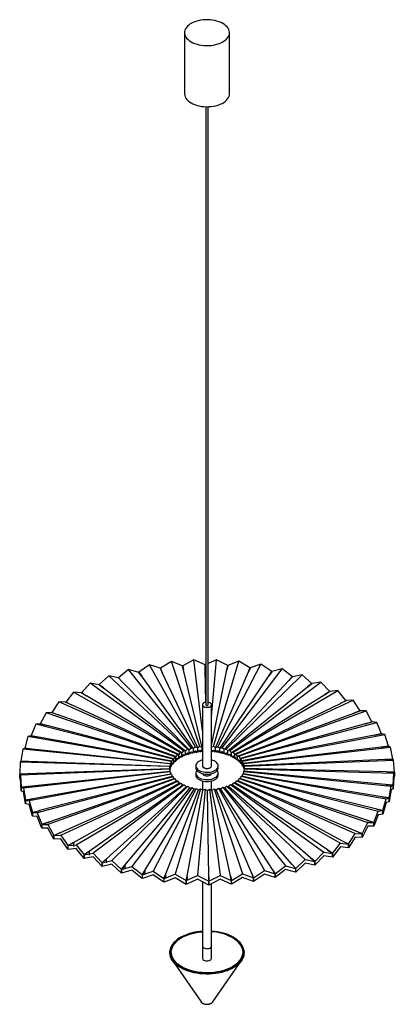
# Paper-space layout '_Isométrica' of a CAD drawing. Header units: millimetres. Extents: x -276 to 225, y -703 to 613.
import ezdxf

# ---------------------------------------------------------------- set-up
doc = ezdxf.new("R2010")
doc.units = ezdxf.units.MM

psp = doc.layouts.new('_Isométrica')

# ---------------------------------------------------------------- linework, layer by layer
at = {"color": 7, "linetype": 'Continuous', "lineweight": 25}
for p, q in [((-55.8, 595.9), (-55.8, 514.2)), ((4.2, 514.2), (4.2, 595.9)), ((-27.3, 497), (-27.3, -302.3)), ((-24.3, -302.3), (-24.3, 497)), ((-102.5, -249), (-116.7, -258.9)), ((-41.1, -358.9), (-102.5, -249)), ((-88.2, -253.6), (-102.5, -249)), ((-73.2, -244.7), (-87.9, -253.6)), ((-35.3, -358), (-73.2, -244.7)), ((-58.5, -250.3), (-73.2, -244.7)), ((-43.3, -242.4), (-58.2, -250.3)), ((-31.8, -337), (-43.3, -242.4)), ((-28.3, -249.1), (-43.3, -242.4)), ((-28.3, -249.1), (-28.3, -249.3)), ((-28.1, -254.6), (-28.3, -249.3)), ((-27.3, -248.7), (-28.1, -249.1)), ((-28.1, -249.3), (-28.1, -249.1)), ((-28.1, -249.3), (-28.1, -254.7)), ((-13.1, -242.2), (-24.3, -247.3)), ((-19.8, -318.1), (-13.1, -242.2)), ((-17.2, -357.9), (16.9, -244.1)), ((1.9, -250), (-13.1, -242.2)), ((-11.4, -358.7), (46.3, -248.2)), ((1.9, -250), (1.9, -250.2)), ((16.9, -244.1), (2.1, -250)), ((2.1, -250.2), (2.1, -250)), ((31.7, -252.9), (16.9, -244.1)), ((46.3, -248.2), (31.9, -253)), ((60.7, -258), (46.3, -248.2)), ((-130.6, -255.3), (-144.2, -266.3)), ((-46.7, -360.1), (-130.6, -255.3)), ((-117, -259), (-130.6, -255.3)), ((-117, -259), (-116.8, -259.2)), ((-113.2, -264.1), (-116.8, -259.2)), ((-116.6, -259.2), (-116.7, -258.9)), ((-116.6, -259.2), (-113.1, -264.2)), ((-88.2, -253.6), (-88, -253.9)), ((-85.6, -258.9), (-88, -253.9)), ((-87.9, -253.9), (-87.9, -253.6)), ((-87.9, -254.3), (-87.9, -253.9)), ((-87.8, -253.8), (-85.5, -259.1)), ((-85.5, -259.1), (-85.6, -258.9)), ((-38.2, -359.8), (-85.5, -259.1)), ((-58.5, -250.3), (-58.4, -250.6)), ((-57.1, -255.7), (-58.4, -250.6)), ((-58.2, -250.6), (-58.2, -250.3)), ((-58.2, -250.5), (-57, -255.9)), ((-58.2, -251.3), (-58.2, -250.6)), ((-57, -255.9), (-57.1, -255.7)), ((-32.3, -359.2), (-57, -255.9)), ((-27.3, -299), (-28.1, -254.7)), ((-19.8, -356.9), (0.9, -255.6)), ((-14.2, -359.7), (29.5, -258.4)), ((-5.7, -359.9), (74.6, -254.2)), ((-0.3, -361.5), (101.5, -262.1)), ((0.9, -255.4), (1.9, -250.2)), ((2.1, -250.2), (0.9, -255.6)), ((1.9, -250.2), (1.9, -251.1)), ((29.5, -258.3), (31.6, -253.2)), ((31.8, -253.2), (29.5, -258.4)), ((31.7, -252.9), (31.6, -253.2)), ((31.6, -253.2), (31.6, -253.6)), ((31.8, -253.2), (31.9, -253)), ((60.7, -258.2), (57.3, -263.3)), ((57.4, -263.1), (60.5, -258.2)), ((60.7, -258), (60.5, -258.2)), ((60.7, -258.2), (60.9, -258)), ((74.6, -254.2), (60.9, -258)), ((88.4, -265), (74.6, -254.2)), ((101.5, -262.1), (88.6, -265)), ((114.4, -273.8), (101.5, -262.1)), ((-181.8, -273.6), (-193.6, -286.3)), ((-57, -363.8), (-181.8, -273.6)), ((-170.1, -275.5), (-181.8, -273.6)), ((-170.1, -275.5), (-169.8, -275.7)), ((-157.2, -263.6), (-169.9, -275.4)), ((-169.7, -275.6), (-169.9, -275.4)), ((-164.3, -279.9), (-169.8, -275.7)), ((-169.7, -275.6), (-164.2, -280)), ((-52, -361.8), (-157.2, -263.6)), ((-144.4, -266.3), (-157.2, -263.6)), ((-144.4, -266.3), (-144.2, -266.5)), ((-144, -266.5), (-144.2, -266.3)), ((-139.6, -271.1), (-144.2, -266.5)), ((-144, -266.5), (-139.5, -271.2)), ((-139.5, -271.2), (-139.6, -271.1)), ((-49.5, -362.4), (-139.5, -271.2)), ((-113.1, -264.2), (-113.2, -264.1)), ((-44, -360.9), (-113.1, -264.2)), ((-8.5, -360.7), (57.3, -263.3)), ((-2.9, -362.1), (83.8, -270)), ((4.7, -363.5), (126.5, -271.9)), ((88.4, -265.2), (83.8, -270)), ((84, -269.8), (88.2, -265.2)), ((88.4, -265), (88.2, -265.2)), ((88.3, -265.2), (88.6, -265)), ((114.3, -274.1), (108.8, -278.5)), ((109, -278.4), (114.2, -274.1)), ((114.4, -273.8), (114.2, -274.1)), ((114.3, -274.1), (114.6, -273.9)), ((126.5, -271.9), (114.6, -273.9)), ((138.4, -284.5), (126.5, -271.9)), ((-204.2, -285.3), (-214.7, -298.8)), ((-61.5, -366.1), (-204.2, -285.3)), ((-193.7, -286.4), (-204.2, -285.3)), ((-193.7, -286.4), (-193.4, -286.6)), ((-193.3, -286.5), (-193.6, -286.3)), ((-187, -290.4), (-193.4, -286.6)), ((-193.3, -286.5), (-186.8, -290.5)), ((-164.2, -280), (-164.3, -279.9)), ((-54.6, -364.2), (-164.2, -280)), ((2.3, -363.9), (108.8, -278.5)), ((7.1, -366), (131.8, -288.7)), ((9.2, -365.7), (149.3, -283.3)), ((138.3, -284.7), (131.8, -288.7)), ((132, -288.6), (138.1, -284.7)), ((138.4, -284.5), (138.1, -284.7)), ((138.3, -284.7), (138.6, -284.6)), ((149.3, -283.3), (138.6, -284.6)), ((160, -296.7), (149.3, -283.3)), ((-224, -298.5), (-233.2, -312.6)), ((-65.4, -368.8), (-224, -298.5)), ((-214.9, -298.9), (-224, -298.5)), ((-214.9, -298.9), (-214.6, -299)), ((-214.4, -299), (-214.7, -298.8)), ((-207.4, -302.3), (-214.6, -299)), ((-214.4, -299), (-207.1, -302.4)), ((-207.1, -302.4), (-207.4, -302.3)), ((-63.6, -368.9), (-207.1, -302.4)), ((-186.8, -290.5), (-187, -290.4)), ((-59.3, -366.4), (-186.8, -290.5)), ((-31.8, -302.3), (-31.8, -383.9)), ((-19.8, -383.9), (-19.8, -302.3)), ((11.4, -368.4), (152.5, -300.4)), ((13.3, -368.3), (169.5, -296.3)), ((159.8, -296.9), (152.5, -300.4)), ((152.7, -300.3), (159.7, -296.9)), ((160, -296.7), (159.7, -296.9)), ((159.8, -296.9), (160.2, -296.8)), ((169.5, -296.3), (160.2, -296.8)), ((178.9, -310.3), (169.5, -296.3)), ((-241, -312.9), (-248.6, -327.6)), ((-233.3, -312.7), (-241, -312.9)), ((-68.8, -371.7), (-241, -312.9)), ((-233.3, -312.7), (-232.9, -312.9)), ((-232.8, -312.8), (-233.2, -312.6)), ((-233.2, -312.6), (-233.2, -312.9)), ((-225, -315.6), (-232.9, -312.9)), ((-232.8, -312.8), (-224.8, -315.7)), ((-224.8, -315.7), (-225, -315.6)), ((-67.3, -371.6), (-224.8, -315.7)), ((15.2, -371.2), (170.6, -313.5)), ((16.8, -371.2), (186.9, -310.5)), ((178.7, -310.6), (170.6, -313.5)), ((170.9, -313.4), (178.5, -310.5)), ((178.9, -310.3), (178.5, -310.5)), ((178.6, -310.6), (179, -310.4)), ((178.9, -310.6), (178.9, -310.3)), ((186.9, -310.5), (179, -310.4)), ((194.8, -325.2), (186.9, -310.5)), ((-254.7, -328.4), (-260.7, -343.6)), ((-248.7, -327.8), (-254.7, -328.4)), ((-71.6, -374.8), (-254.7, -328.4)), ((-248.7, -327.8), (-248.3, -327.9)), ((-248.2, -327.8), (-248.6, -327.6)), ((-248.6, -327.6), (-248.6, -327.8)), ((-239.8, -330.1), (-248.3, -327.9)), ((-248.2, -327.8), (-239.6, -330.1)), ((185.9, -327.8), (18.4, -374.1)), ((19.6, -374.3), (201.2, -325.8)), ((194.5, -325.4), (185.9, -327.8)), ((186.1, -327.7), (194.4, -325.3)), ((194.4, -325.3), (194.8, -325.2)), ((194.5, -325.4), (194.9, -325.3)), ((194.8, -325.3), (194.8, -325.2)), ((201.2, -325.8), (194.9, -325.3)), ((207.5, -341), (201.2, -325.8)), ((-239.6, -330.1), (-239.8, -330.1)), ((-70.3, -374.6), (-239.6, -330.1)), ((21.8, -377.5), (212.2, -342.1)), ((207.2, -341.2), (198, -343)), ((198.3, -342.9), (207.1, -341.1)), ((207.1, -341.1), (207.5, -341)), ((207.2, -341.2), (207.6, -341.1)), ((207.5, -341.2), (207.5, -341)), ((212.2, -342.1), (207.6, -341.1)), ((216.8, -357.6), (212.2, -342.1)), ((-265.2, -344.8), (-269.5, -360.3)), ((-260.8, -343.8), (-265.2, -344.8)), ((-73.6, -378), (-265.2, -344.8)), ((-260.8, -343.8), (-260.4, -343.8)), ((-260.3, -343.7), (-260.7, -343.6)), ((-260.7, -343.6), (-260.7, -343.8)), ((-251.5, -345.4), (-260.4, -343.8)), ((-260.3, -343.7), (-251.2, -345.5)), ((-251.2, -345.5), (-251.5, -345.4)), ((-72.8, -377.8), (-251.2, -345.5)), ((198, -343), (20.9, -377.3)), ((-272.1, -361.7), (-274.7, -377.5)), ((-269.5, -360.5), (-272.1, -361.7)), ((-75, -381.4), (-272.1, -361.7)), ((-269, -360.4), (-269.5, -360.3)), ((-269.5, -360.5), (-269.1, -360.5)), ((-259.9, -361.5), (-269.1, -360.5)), ((-269, -360.4), (-259.6, -361.5)), ((-259.6, -361.5), (-259.9, -361.5)), ((-74.5, -381.2), (-259.6, -361.5)), ((-61.5, -366.1), (-63.6, -368.9)), ((-59.3, -366.4), (-61.5, -366.1)), ((-57, -363.8), (-59.3, -366.4)), ((-59.3, -371.3), (-59.3, -366.4)), ((-54.6, -364.2), (-57, -363.8)), ((-56.3, -370.7), (-52, -366.7)), ((-52, -361.8), (-54.6, -364.2)), ((-54.6, -369.1), (-54.6, -364.2)), ((-53.1, -369.4), (-53.1, -367.4)), ((-51.3, -368.7), (-52.6, -367.3)), ((-49.5, -362.4), (-52, -361.8)), ((-52, -366.7), (-47.8, -367.6)), ((-51.3, -368.7), (-46.7, -365)), ((-51.3, -366.8), (-51.3, -368.7)), ((-46.7, -360.1), (-49.5, -362.4)), ((-49.5, -367.3), (-49.5, -362.4)), ((-47.8, -367.6), (-47.8, -365.7)), ((-45.9, -367.1), (-47.1, -365.3)), ((-44, -360.9), (-46.7, -360.1)), ((-46.7, -365), (-42.2, -366.3)), ((-45.9, -367.1), (-41.1, -363.8)), ((-45.9, -365.2), (-45.9, -367.1)), ((-41.1, -358.9), (-44, -360.9)), ((-44, -365.8), (-44, -360.9)), ((-42.2, -366.3), (-42.2, -364.4)), ((-38.2, -359.8), (-41.1, -358.9)), ((-41.1, -363.8), (-36.3, -365.3)), ((-40.2, -365.9), (-41, -364)), ((-40.2, -365.9), (-35.3, -362.9)), ((-40.2, -364), (-40.2, -365.9)), ((-35.3, -358), (-38.2, -359.8)), ((-38.2, -364.7), (-38.2, -359.8)), ((-36.3, -365.3), (-36.3, -363.4)), ((-32.3, -359.2), (-35.3, -358)), ((-35.3, -362.9), (-31.8, -364.3)), ((-34.3, -365.1), (-34.7, -363.1)), ((-34.3, -363.2), (-34.3, -365.1)), ((-34.3, -365.1), (-31.8, -363.8)), ((-31.8, -358.9), (-32.3, -359.2)), ((-32.3, -364.1), (-32.3, -359.2)), ((-17.2, -357.9), (-19.8, -358.9)), ((-19.8, -363.8), (-17.2, -362.8)), ((-18.2, -365), (-19.8, -364.2)), ((-17.9, -363.1), (-18.2, -365)), ((-18.2, -365), (-18.2, -363.1)), ((-14.2, -359.7), (-17.2, -357.9)), ((-17.2, -362.8), (-12.3, -365.8)), ((-16.1, -363.3), (-16.1, -365.2)), ((-16.1, -365.2), (-11.4, -363.6)), ((-11.4, -358.7), (-14.2, -359.7)), ((-14.2, -364.6), (-14.2, -359.7)), ((-11.5, -363.8), (-12.3, -365.8)), ((-12.3, -365.8), (-12.3, -363.8)), ((-8.5, -360.7), (-11.4, -358.7)), ((-11.4, -363.6), (-6.6, -366.9)), ((-10.3, -364.2), (-10.3, -366.1)), ((-10.3, -366.1), (-5.7, -364.8)), ((-5.7, -359.9), (-8.5, -360.7)), ((-8.5, -365.6), (-8.5, -360.7)), ((-6.6, -366.9), (-6.6, -365)), ((-5.4, -365.1), (-6.6, -366.9)), ((-2.9, -362.1), (-5.7, -359.9)), ((-5.7, -364.8), (-1.1, -368.4)), ((-4.6, -365.5), (-4.6, -367.4)), ((-4.6, -367.4), (-0.3, -366.4)), ((-0.3, -361.5), (-2.9, -362.1)), ((-2.9, -367), (-2.9, -362.1)), ((-1.1, -368.4), (-1.1, -366.5)), ((0.3, -366.9), (-1.1, -368.4)), ((2.3, -363.9), (-0.3, -361.5)), ((-0.3, -366.4), (4, -370.3)), ((0.7, -367.1), (0.7, -369.1)), ((0.7, -369.1), (4.7, -368.4)), ((4.7, -363.5), (2.3, -363.9)), ((2.3, -368.8), (2.3, -363.9)), ((4, -370.3), (4, -368.4)), ((7.1, -366), (4.7, -363.5)), ((4.7, -368.4), (8.7, -372.6)), ((9.2, -365.7), (7.1, -366)), ((7.1, -370.9), (7.1, -366)), ((11.4, -368.4), (9.2, -365.7)), ((13.3, -368.3), (11.4, -368.4)), ((15.2, -371.2), (13.3, -368.3)), ((206.9, -358.9), (22.8, -380.6)), ((23.3, -380.9), (219.7, -359)), ((216.4, -357.8), (206.9, -358.9)), ((207.2, -358.9), (216.4, -357.7)), ((216.4, -357.7), (216.8, -357.6)), ((216.4, -357.8), (216.8, -357.8)), ((219.7, -359), (216.8, -357.8)), ((222.5, -374.8), (219.7, -359)), ((-275.4, -379), (-276.2, -395)), ((-274.7, -377.7), (-275.4, -379)), ((-75.7, -384.9), (-275.4, -379)), ((-274.2, -377.6), (-274.7, -377.5)), ((-274.7, -377.7), (-274.2, -377.7)), ((-274.2, -377.6), (-264.5, -378)), ((-264.8, -378), (-274.2, -377.7)), ((-264.5, -378), (-264.8, -378)), ((-75.5, -384.6), (-264.5, -378)), ((-75, -381.4), (-75.5, -384.6)), ((-74.5, -381.2), (-75, -381.4)), ((-73.6, -378), (-74.5, -381.2)), ((-74.5, -386.1), (-74.5, -381.2)), ((-72.8, -377.8), (-73.6, -378)), ((-73.6, -384.8), (-71.6, -379.7)), ((-71.6, -374.8), (-72.8, -377.8)), ((-72.8, -382.7), (-72.8, -377.8)), ((-71.3, -381.5), (-72.2, -381.3)), ((-72.2, -382.6), (-72.2, -381.3)), ((-70.3, -374.6), (-71.6, -374.8)), ((-71.6, -379.7), (-69.5, -379.5)), ((-71.3, -381.5), (-68.8, -376.6)), ((-71.3, -379.6), (-71.3, -381.5)), ((-68.8, -371.7), (-70.3, -374.6)), ((-70.3, -379.5), (-70.3, -374.6)), ((-68.5, -378.4), (-69.6, -378)), ((-69.5, -379.5), (-69.5, -378)), ((-67.3, -371.6), (-68.8, -371.7)), ((-68.8, -376.6), (-66.3, -376.5)), ((-68.5, -378.4), (-65.4, -373.7)), ((-68.5, -376.5), (-68.5, -378.4)), ((-65.4, -368.8), (-67.3, -371.6)), ((-67.3, -376.5), (-67.3, -371.6)), ((-66.3, -376.5), (-66.3, -375)), ((-65, -375.6), (-66.2, -374.9)), ((-63.6, -368.9), (-65.4, -368.8)), ((-65.4, -373.7), (-62.4, -373.8)), ((-65, -375.6), (-61.5, -371)), ((-65, -373.6), (-65, -375.6)), ((-63.6, -373.8), (-63.6, -368.9)), ((-62.4, -373.8), (-62.4, -371.9)), ((-60.9, -373), (-62.3, -372.1)), ((-61.5, -371), (-58, -371.4)), ((-60.9, -373), (-57, -368.7)), ((-60.9, -371), (-60.9, -373)), ((-58, -371.4), (-58, -369.5)), ((-56.3, -370.7), (-57.7, -369.5)), ((-57, -368.7), (-53.1, -369.4)), ((-56.3, -368.7), (-56.3, -370.7)), ((5.4, -369.1), (4, -370.3)), ((5.7, -369.1), (5.7, -371.1)), ((5.7, -371.1), (9.2, -370.6)), ((8.7, -372.6), (8.7, -370.6)), ((10.1, -371.7), (8.7, -372.6)), ((9.2, -370.6), (12.8, -375.1)), ((10.2, -371.5), (10.2, -373.4)), ((10.2, -373.4), (13.3, -373.2)), ((11.4, -373.3), (11.4, -368.4)), ((12.8, -375.1), (12.8, -373.2)), ((14.1, -374.5), (12.8, -375.1)), ((13.3, -373.2), (16.4, -377.9)), ((14.1, -374.5), (14.1, -376.1)), ((14.1, -376.1), (16.8, -376.1)), ((16.8, -371.2), (15.2, -371.2)), ((15.2, -376.1), (15.2, -371.2)), ((16.4, -377.9), (16.4, -376)), ((17.5, -377.5), (16.4, -377.9)), ((18.4, -374.1), (16.8, -371.2)), ((16.8, -376.1), (19.4, -381)), ((17.5, -377.5), (17.5, -379)), ((17.5, -379), (19.6, -379.2)), ((19.6, -374.3), (18.4, -374.1)), ((18.4, -374.1), (18.4, -379)), ((19.4, -381), (19.4, -379.1)), ((20.3, -380.7), (19.4, -381)), ((20.9, -377.3), (19.6, -374.3)), ((19.6, -379.2), (21.7, -384.2)), ((20.3, -380.7), (20.3, -382.1)), ((21.8, -377.5), (20.9, -377.3)), ((20.9, -377.3), (20.9, -382.2)), ((22.8, -380.6), (21.8, -377.5)), ((23.3, -380.9), (22.8, -380.6)), ((22.8, -380.6), (22.8, -385.5)), ((23.9, -384.1), (23.3, -380.9)), ((212.5, -375.4), (23.9, -384.1)), ((24.1, -384.3), (223.6, -376.2)), ((222.1, -374.9), (212.5, -375.4)), ((212.7, -375.3), (222.1, -374.8)), ((222.1, -374.8), (222.5, -374.8)), ((222.1, -374.9), (222.6, -374.9)), ((223.6, -376.2), (222.6, -374.9)), ((224.7, -392.2), (223.6, -376.2)), ((-75.6, -388.4), (-275.2, -396.5)), ((-74.9, -391.8), (-271.2, -413.7)), ((-75.9, -388.1), (-266, -394.8)), ((-75.4, -391.6), (-264, -411.5)), ((-75.7, -384.9), (-75.9, -388.1)), ((-75.9, -388.1), (-75.6, -388.4)), ((-75.5, -384.6), (-75.7, -384.9)), ((-75.6, -388.4), (-75.4, -391.6)), ((-75.5, -389.5), (-75.5, -384.6)), ((-75.5, -389.5), (-75, -386.3)), ((-75.4, -389.4), (-75.5, -389.5)), ((-75.1, -388.1), (-75.4, -388.1)), ((-75.4, -391.6), (-74.9, -391.8)), ((-75.1, -388.1), (-73.6, -382.9)), ((-75, -386.3), (-74.2, -385.9)), ((-74.9, -391.8), (-74.3, -395)), ((-73.6, -384.8), (-74.1, -384.6)), ((-73.6, -382.9), (-72.2, -382.6)), ((-73.6, -382.8), (-73.6, -384.8)), ((-40.8, -383.9), (-40.8, -386.4)), ((-40.8, -393.7), (-40.8, -396.2)), ((-10.8, -386.4), (-10.8, -383.9)), ((-10.8, -396.2), (-10.8, -393.7)), ((20.3, -382.1), (21.8, -382.4)), ((21.2, -397.8), (22.1, -394.7)), ((21.7, -384.2), (21.7, -382.3)), ((22.3, -384.1), (21.7, -384.2)), ((21.8, -382.4), (23.4, -387.6)), ((22.1, -394.7), (23, -394.5)), ((22.1, -394.7), (213.6, -428)), ((22.4, -384.3), (22.4, -385.4)), ((22.4, -385.4), (23.3, -385.8)), ((23, -394.5), (23.5, -391.3)), ((208.1, -425.3), (23, -394.5)), ((23.3, -385.8), (23.9, -389)), ((23.8, -387.5), (23.4, -387.6)), ((23.5, -391.3), (24, -391)), ((23.5, -391.3), (220.6, -411)), ((23.8, -388.8), (23.9, -389)), ((24.1, -384.3), (23.9, -384.1)), ((23.9, -384.1), (23.9, -389)), ((24, -391), (24.2, -387.8)), ((213, -408.8), (24, -391)), ((24.3, -387.5), (24.1, -384.3)), ((24.2, -387.8), (24.3, -387.5)), ((24.2, -387.8), (223.9, -393.7)), ((214.5, -392.1), (24.3, -387.5)), ((224.2, -392.3), (214.5, -392.1)), ((214.8, -392.1), (224.2, -392.2)), ((223.2, -409.6), (223.9, -393.7)), ((223.9, -393.7), (224.7, -392.3)), ((224.2, -392.2), (224.7, -392.2)), ((224.2, -392.3), (224.7, -392.3)), ((224.7, -392.3), (224.7, -397.3)), ((-275.8, -395), (-276.2, -395)), ((-276.2, -395), (-276.2, -399.9)), ((-276.2, -395.1), (-275.8, -395.1)), ((-276.2, -395.1), (-275.2, -396.5)), ((-276.2, -400.1), (-276.2, -395.1)), ((-275.2, -401.4), (-276.2, -400.1)), ((-266.3, -394.8), (-275.8, -395.1)), ((-275.8, -395), (-266, -394.8)), ((-275.2, -396.5), (-274.1, -412.4)), ((-274.1, -417.3), (-275.2, -401.4)), ((-266, -394.8), (-266.3, -394.8)), ((-73.4, -395.2), (-263.7, -430.6)), ((-74.3, -395), (-258.5, -427.9)), ((-71.2, -398.5), (-252.7, -446.9)), ((-72.4, -398.3), (-249.6, -443.8)), ((-68.3, -401.5), (-238.4, -462.2)), ((-69.9, -401.5), (-237.4, -459.1)), ((-66.7, -404.5), (-222.2, -473.3)), ((-221.1, -476.5), (-64.8, -404.4)), ((-204.1, -486.4), (-62.9, -407.2)), ((-200.8, -489.4), (-60.8, -407)), ((-74.3, -395), (-73.4, -395.2)), ((-73.4, -395.2), (-72.4, -398.3)), ((-72.4, -398.3), (-71.2, -398.5)), ((-71.2, -398.5), (-69.9, -401.5)), ((-69.9, -401.5), (-68.3, -401.5)), ((-66.7, -404.5), (-68.3, -401.5)), ((-64.8, -404.4), (-66.7, -404.5)), ((-64.8, -404.4), (-62.9, -407.2)), ((-62.9, -407.2), (-60.8, -407)), ((-60.8, -407), (-58.6, -409.7)), ((-31.8, -404.1), (-31.8, -416.3)), ((-19.8, -416.3), (-19.8, -404.1)), ((7.8, -409.3), (9.9, -406.6)), ((9.9, -406.6), (152.7, -487.4)), ((9.9, -406.6), (12, -406.8)), ((12, -406.8), (13.9, -403.9)), ((155.6, -484.4), (12, -406.8)), ((13.9, -403.9), (172.5, -474.3)), ((13.9, -403.9), (15.7, -404)), ((15.7, -404), (17.3, -401)), ((173.3, -471.1), (15.7, -404)), ((17.3, -401), (189.4, -459.8)), ((17.3, -401), (18.8, -401)), ((18.8, -401), (20, -397.9)), ((188, -456.7), (18.8, -401)), ((20, -397.9), (21.2, -397.8)), ((20, -397.9), (203.2, -444.3)), ((199.7, -441.3), (21.2, -397.8)), ((223.9, -398.6), (223.2, -414.6)), ((224.7, -397.3), (223.9, -398.6)), ((-273.7, -412.4), (-274.1, -412.4)), ((-274.1, -412.4), (-274.1, -417.3)), ((-274.1, -412.5), (-273.6, -412.5)), ((-274.1, -412.5), (-271.2, -413.7)), ((-274.1, -417.5), (-274.1, -412.5)), ((-271.2, -418.6), (-274.1, -417.5)), ((-273.7, -412.4), (-264, -411.5)), ((-264.3, -411.5), (-273.6, -412.5)), ((-271.2, -413.7), (-268.4, -429.5)), ((-268.4, -434.5), (-271.2, -418.6)), ((-264, -411.5), (-264.3, -411.5)), ((-183.3, -498.1), (-58.6, -409.7)), ((-56.2, -409.2), (-178, -500.8)), ((-160.3, -508.3), (-53.8, -411.8)), ((-51.2, -411.2), (-153, -510.6)), ((-135.4, -516.8), (-48.6, -413.6)), ((-45.8, -412.8), (-126.2, -518.5)), ((-108.8, -523.6), (-43.1, -415)), ((-40.2, -414), (-97.8, -524.6)), ((-81, -528.4), (-37.3, -416)), ((-34.3, -414.8), (-68.4, -528.6)), ((-58.6, -409.7), (-56.2, -409.2)), ((-56.2, -409.2), (-53.8, -411.8)), ((-53.8, -411.8), (-51.2, -411.2)), ((-52.4, -531.3), (-31.3, -416.6)), ((-51.2, -411.2), (-48.6, -413.6)), ((-48.6, -413.6), (-45.8, -412.8)), ((-45.8, -412.8), (-43.1, -415)), ((-43.1, -415), (-40.2, -414)), ((-40.2, -414), (-37.3, -416)), ((-28.3, -415.2), (-38.4, -530.5)), ((-37.3, -416), (-34.3, -414.8)), ((-34.3, -414.8), (-31.3, -416.6)), ((-31.3, -416.6), (-28.3, -415.2)), ((-28.3, -415.2), (-25.3, -416.7)), ((-25.3, -416.7), (-22.3, -415.1)), ((-23.4, -532.1), (-25.3, -416.7)), ((-22.3, -415.1), (-8.3, -530.3)), ((-22.3, -415.1), (-19.2, -416.5)), ((-19.2, -416.5), (-16.3, -414.7)), ((5.5, -530.9), (-19.2, -416.5)), ((-16.3, -414.7), (21.7, -528.1)), ((-16.3, -414.7), (-13.3, -415.8)), ((-13.3, -415.8), (-10.4, -413.8)), ((34, -527.8), (-13.3, -415.8)), ((-10.4, -413.8), (50.9, -523.7)), ((-10.4, -413.8), (-7.5, -414.8)), ((-7.5, -414.8), (-4.8, -412.6)), ((61.6, -522.6), (-7.5, -414.8)), ((-4.8, -412.6), (79, -517.4)), ((-4.8, -412.6), (-2.1, -413.3)), ((-2.1, -413.3), (0.5, -410.9)), ((87.9, -515.6), (-2.1, -413.3)), ((0.5, -410.9), (105.6, -509.1)), ((0.5, -410.9), (3.1, -411.5)), ((3.1, -411.5), (5.5, -408.9)), ((112.6, -506.8), (3.1, -411.5)), ((5.5, -408.9), (130.3, -499.1)), ((5.5, -408.9), (7.8, -409.3)), ((135.3, -496.3), (7.8, -409.3)), ((222.7, -409.7), (213, -408.8)), ((213.3, -408.8), (222.7, -409.6)), ((218, -426.8), (220.6, -411)), ((220.6, -415.9), (218, -431.8)), ((220.6, -411), (223.1, -409.8)), ((223.1, -414.7), (220.6, -415.9)), ((222.7, -409.6), (223.2, -409.6)), ((222.7, -409.7), (223.1, -409.8)), ((223.1, -409.8), (223.1, -414.7)), ((223.2, -414.6), (223.2, -409.6)), ((-267.9, -429.5), (-268.4, -429.5)), ((-268.4, -429.5), (-268.4, -434.5)), ((-268.3, -429.7), (-267.9, -429.6)), ((-268.3, -429.7), (-263.7, -430.6)), ((-268.3, -434.6), (-268.3, -429.7)), ((-267.9, -429.5), (-258.5, -427.9)), ((-258.8, -428), (-267.9, -429.6)), ((-263.7, -430.6), (-259.1, -446.2)), ((-258.5, -427.9), (-258.8, -428)), ((217.5, -426.9), (208.1, -425.3)), ((208.3, -425.3), (217.6, -426.8)), ((209.3, -443.5), (213.6, -428)), ((213.6, -432.9), (209.3, -448.5)), ((213.6, -428), (217.9, -427)), ((217.9, -431.9), (213.6, -432.9)), ((217.5, -426.9), (217.9, -427)), ((217.6, -426.8), (218, -426.8)), ((217.9, -427), (217.9, -431.9)), ((218, -431.8), (218, -426.8)), ((-263.7, -435.5), (-268.3, -434.6)), ((-259.1, -451.1), (-263.7, -435.5)), ((-258.7, -446.1), (-259.1, -446.2)), ((-259.1, -446.2), (-259.1, -451.1)), ((-259, -446.3), (-258.6, -446.2)), ((-259, -446.3), (-252.7, -446.9)), ((-259, -451.2), (-259, -446.3)), ((-258.7, -446.1), (-249.6, -443.8)), ((-249.8, -443.9), (-258.6, -446.2)), ((-252.7, -446.9), (-246.4, -462)), ((-249.6, -443.8), (-249.8, -443.9)), ((197.2, -459.5), (203.2, -444.3)), ((208.8, -443.6), (199.7, -441.3)), ((200, -441.4), (208.9, -443.5)), ((203.2, -444.3), (209.2, -443.7)), ((208.8, -443.6), (209.2, -443.7)), ((208.9, -443.5), (209.3, -443.5)), ((209.2, -443.7), (209.2, -448.6)), ((209.3, -448.5), (209.3, -443.5)), ((-252.7, -451.8), (-259, -451.2)), ((-246.4, -467), (-252.7, -451.8)), ((-246, -461.9), (-237.4, -459.1)), ((-237.7, -459.1), (-245.9, -462)), ((-237.4, -459.1), (-237.7, -459.1)), ((181.8, -474.6), (189.4, -459.8)), ((196.7, -459.5), (188, -456.7)), ((188.3, -456.8), (196.8, -459.4)), ((189.4, -459.8), (197.1, -459.7)), ((196.7, -459.5), (197.1, -459.7)), ((196.8, -459.4), (197.2, -459.5)), ((197.1, -459.7), (197.1, -464.6)), ((203.2, -449.2), (197.2, -464.5)), ((197.2, -464.5), (197.2, -459.5)), ((209.2, -448.6), (203.2, -449.2)), ((-246, -461.9), (-246.4, -462)), ((-246.4, -462), (-246.4, -467)), ((-245.9, -462), (-246.3, -462.1)), ((-246.3, -462.1), (-238.4, -462.2)), ((-246.3, -467.1), (-246.3, -462.1)), ((-238.4, -467.1), (-246.3, -467.1)), ((-238.4, -462.2), (-230.6, -476.9)), ((-230.6, -481.8), (-238.4, -467.1)), ((-230.2, -476.7), (-222.2, -473.3)), ((-222.4, -473.4), (-230.1, -476.8)), ((-222.2, -473.3), (-222.4, -473.4)), ((181.3, -474.5), (173.3, -471.1)), ((173.5, -471.2), (181.4, -474.4)), ((189.4, -464.7), (181.8, -479.5)), ((197.1, -464.6), (189.4, -464.7)), ((-230.2, -476.7), (-230.6, -476.9)), ((-230.6, -476.9), (-230.6, -481.8)), ((-230.4, -477), (-221.1, -476.5)), ((-230.4, -477), (-230.1, -476.8)), ((-230.4, -481.9), (-230.4, -477)), ((-221.1, -481.4), (-230.4, -481.9)), ((-221.1, -476.5), (-211.7, -490.5)), ((-211.7, -495.5), (-221.1, -481.4)), ((-211.3, -490.4), (-204.1, -486.4)), ((-204.3, -486.5), (-211.2, -490.4)), ((-204.1, -486.4), (-204.3, -486.5)), ((-204.3, -486.5), (-204.3, -491.5)), ((162.9, -488.3), (155.6, -484.4)), ((155.8, -484.5), (163, -488.3)), ((163.4, -488.4), (172.5, -474.3)), ((172.5, -479.2), (163.4, -493.4)), ((172.5, -474.3), (181.7, -474.7)), ((181.7, -479.6), (172.5, -479.2)), ((181.3, -474.5), (181.7, -474.7)), ((181.4, -474.4), (181.8, -474.6)), ((181.7, -474.7), (181.7, -479.6)), ((181.8, -479.5), (181.8, -474.6)), ((-211.7, -490.5), (-211.3, -490.4)), ((-211.7, -490.5), (-211.7, -495.5)), ((-211.5, -495.4), (-211.7, -495.5)), ((-211.5, -490.6), (-200.8, -489.4)), ((-211.2, -490.4), (-211.5, -490.6)), ((-211.5, -495.6), (-211.5, -490.6)), ((-200.8, -494.3), (-211.5, -495.6)), ((-200.8, -489.4), (-190.1, -502.8)), ((-190.1, -507.7), (-200.8, -494.3)), ((-189.8, -502.6), (-183.3, -498.1)), ((-183.5, -498.3), (-189.7, -502.6)), ((-183.3, -498.1), (-183.5, -498.3)), ((-183.5, -498.3), (-183.5, -503.2)), ((118.6, -511.8), (130.3, -499.1)), ((130.3, -499.1), (142, -501)), ((141.7, -500.8), (135.3, -496.3)), ((135.5, -496.5), (141.9, -500.7)), ((142.2, -500.9), (152.7, -487.4)), ((152.7, -492.3), (142.2, -505.8)), ((152.7, -487.4), (163.2, -488.5)), ((163.2, -493.5), (152.7, -492.3)), ((162.9, -488.3), (163.2, -488.5)), ((163, -488.3), (163.4, -488.4)), ((163.2, -488.5), (163.2, -493.5)), ((163.4, -493.4), (163.2, -493.3)), ((163.4, -493.4), (163.4, -488.4)), ((-189.8, -502.6), (-190.1, -502.8)), ((-190.1, -502.8), (-190.1, -507.7)), ((-190.1, -507.7), (-189.9, -507.6)), ((-189.9, -502.8), (-178, -500.8)), ((-189.7, -502.6), (-189.9, -502.8)), ((-189.9, -507.8), (-189.9, -502.8)), ((-178, -505.7), (-189.9, -507.8)), ((-178, -500.8), (-166.1, -513.4)), ((-166.1, -518.3), (-178, -505.7)), ((-165.9, -513.2), (-160.3, -508.3)), ((-165.9, -513.5), (-153, -510.6)), ((-160.5, -508.5), (-165.7, -513.2)), ((-160.3, -508.3), (-160.5, -508.5)), ((-160.5, -508.5), (-160.5, -513.4)), ((-153, -510.6), (-140.1, -522.3)), ((92.9, -521), (105.6, -509.1)), ((105.6, -509.1), (118.4, -511.9)), ((118.2, -511.7), (112.6, -506.8)), ((112.8, -506.9), (118.3, -511.6)), ((118.2, -511.7), (118.4, -511.9)), ((118.3, -511.6), (118.6, -511.8)), ((118.4, -511.9), (118.4, -516.8)), ((130.3, -504), (118.6, -516.7)), ((118.6, -516.7), (118.6, -511.8)), ((142, -505.9), (130.3, -504)), ((141.8, -500.8), (142, -501)), ((141.9, -500.7), (142.2, -500.9)), ((142, -501), (142, -505.9)), ((142.2, -505.8), (142, -505.7)), ((142.2, -505.8), (142.2, -500.9)), ((-165.9, -513.2), (-166.1, -513.4)), ((-166.1, -513.4), (-166.1, -518.3)), ((-166.1, -518.3), (-165.9, -518.1)), ((-165.7, -513.2), (-165.9, -513.5)), ((-165.9, -518.4), (-165.9, -513.5)), ((-153, -515.5), (-165.9, -518.4)), ((-140.1, -527.2), (-153, -515.5)), ((-139.9, -522.1), (-140.1, -522.3)), ((-140.1, -522.3), (-140.1, -527.2)), ((-139.9, -522.1), (-135.4, -516.8)), ((-139.9, -522.3), (-126.2, -518.5)), ((-139.7, -522.1), (-139.9, -522.3)), ((-139.9, -527.3), (-139.9, -522.3)), ((-126.2, -523.4), (-139.9, -527.3)), ((-135.5, -517), (-139.7, -522.1)), ((-135.4, -516.8), (-135.5, -517)), ((-135.5, -517), (-135.5, -521.9)), ((-126.2, -518.5), (-112.4, -529.3)), ((-112.4, -534.3), (-126.2, -523.4)), ((-112.2, -529.1), (-108.8, -523.6)), ((-112.2, -529.4), (-97.8, -524.6)), ((-108.9, -523.7), (-112.1, -529.1)), ((-108.8, -523.6), (-108.9, -523.7)), ((-108.9, -523.7), (-108.9, -528.7)), ((-97.8, -524.6), (-83.5, -534.3)), ((36.6, -533.7), (50.9, -523.7)), ((50.9, -523.7), (65.2, -528.4)), ((65.1, -528.1), (61.6, -522.6)), ((61.7, -522.8), (65.2, -528.1)), ((65.4, -528.3), (79, -517.4)), ((79, -522.3), (65.4, -533.3)), ((79, -517.4), (92.7, -521)), ((92.7, -526), (79, -522.3)), ((92.5, -520.8), (87.9, -515.6)), ((88.1, -515.8), (92.6, -520.8)), ((92.5, -520.8), (92.7, -521)), ((92.6, -520.8), (92.9, -521)), ((92.9, -525.9), (92.6, -525.7)), ((92.7, -521), (92.7, -526)), ((105.6, -514), (92.9, -525.9)), ((92.9, -525.9), (92.9, -521)), ((118.4, -516.8), (105.6, -514)), ((118.6, -516.7), (118.3, -516.5)), ((-140.1, -527.2), (-139.9, -527)), ((-112.2, -529.1), (-112.4, -529.3)), ((-112.4, -529.3), (-112.4, -534.3)), ((-112.4, -534.3), (-112.2, -534)), ((-112.1, -529.1), (-112.2, -529.4)), ((-97.8, -529.4), (-112.2, -534.3)), ((-112.2, -534.3), (-112.2, -529.4)), ((-83.5, -539.3), (-97.8, -529.4)), ((-83.3, -534.1), (-83.5, -534.3)), ((-83.5, -534.3), (-83.5, -539.3)), ((-83.5, -539.3), (-83.3, -539)), ((-83.3, -534.1), (-81, -528.4)), ((-83.2, -534.4), (-68.4, -528.6)), ((-68.4, -533.5), (-83.2, -539.3)), ((-83.1, -534.1), (-83.2, -534.4)), ((-83.2, -539.3), (-83.2, -534.4)), ((-81.1, -528.6), (-83.1, -534.1)), ((-81, -528.4), (-81.1, -528.6)), ((-81.1, -528.6), (-81.1, -533.5)), ((-68.4, -528.6), (-53.7, -537.3)), ((-53.7, -542.3), (-68.4, -533.5)), ((-53.6, -537.1), (-53.7, -537.3)), ((-53.7, -537.3), (-53.7, -542.3)), ((-53.6, -537.1), (-52.4, -531.3)), ((-53.4, -537.3), (-38.4, -530.5)), ((-52.4, -531.4), (-53.4, -537.1)), ((-38.4, -535.4), (-53.4, -542.3)), ((-53.4, -537.1), (-53.4, -537.3)), ((-53.4, -542.3), (-53.4, -537.3)), ((-52.4, -531.3), (-52.4, -531.4)), ((-52.4, -531.4), (-52.4, -536.4)), ((-38.4, -530.5), (-23.5, -538.2)), ((-23.5, -543.2), (-38.4, -535.4)), ((-31.8, -538.9), (-31.8, -641.2)), ((-23.4, -538), (-23.5, -538.2)), ((-23.5, -538.2), (-23.5, -543.2)), ((-23.4, -532.1), (-23.4, -532.3)), ((-23.4, -538), (-23.4, -532.1)), ((-23.4, -532.3), (-23.2, -538)), ((-23.4, -532.3), (-23.4, -537.2)), ((-23.2, -542.9), (-23.4, -537.2)), ((-23.4, -537.2), (-23.4, -542.9)), ((-23.4, -542.9), (-23.4, -538)), ((-23.2, -538.2), (-8.3, -530.3)), ((-8.3, -535.2), (-23.2, -543.2)), ((-23.2, -538), (-23.2, -538.2)), ((-23.2, -538), (-23.2, -542.9)), ((-23.2, -543.2), (-23.2, -538.2)), ((-8.3, -530.3), (6.7, -537)), ((6.7, -542), (-8.3, -535.2)), ((6.7, -536.8), (5.5, -530.9)), ((5.5, -531.1), (6.9, -536.7)), ((6.7, -536.8), (6.7, -537)), ((6.7, -537), (6.7, -542)), ((6.9, -536.7), (7, -537)), ((7, -537), (21.7, -528.1)), ((21.7, -533), (7, -541.9)), ((7, -541.9), (7, -537)), ((21.7, -528.1), (36.4, -533.7)), ((36.4, -538.7), (21.7, -533)), ((36.3, -533.5), (34, -527.8)), ((34.1, -527.9), (36.5, -533.4)), ((36.3, -533.5), (36.4, -533.7)), ((36.4, -533.7), (36.4, -538.7)), ((36.5, -533.4), (36.6, -533.7)), ((36.6, -538.6), (36.5, -538.4)), ((50.9, -528.6), (36.6, -538.6)), ((36.6, -538.6), (36.6, -533.7)), ((65.2, -533.3), (50.9, -528.6)), ((65.1, -528.1), (65.2, -528.4)), ((65.2, -528.1), (65.4, -528.3)), ((65.2, -528.4), (65.2, -533.3)), ((65.4, -533.3), (65.2, -533)), ((65.4, -533.3), (65.4, -528.3)), ((-53.7, -542.3), (-53.6, -542)), ((-53.4, -541.2), (-53.6, -542)), ((-23.5, -543.2), (-23.4, -542.9)), ((-23.2, -543.2), (-23.2, -542.9)), ((-19.8, -641.2), (-19.8, -541.3)), ((6.9, -541.7), (6.7, -541)), ((7, -541.9), (6.9, -541.7)), ((-71.8, -644.2), (-33.7, -699.3)), ((-17.8, -699.3), (20.3, -644.2)), ((-33.7, -699.3), (-33.6, -699.4)), ((-17.9, -699.4), (-17.8, -699.3))]:
    psp.add_line(p, q, dxfattribs=at)
at = {"color": 7, "linetype": 'Continuous', "lineweight": 25, "flags": 128}
for points in [[(-47, 583.7), (-44.6, 582.4), (-41.9, 581.3), (-39.1, 580.4), (-36.1, 579.6), (-33, 579.1), (-29.8, 578.7), (-26.6, 578.6), (-23.3, 578.6), (-20.1, 578.9), (-17, 579.3), (-13.9, 580), (-11, 580.8), (-8.3, 581.8), (-5.7, 583), (-3.4, 584.3), (-1.4, 585.8), (0.4, 587.4), (1.8, 589.1), (2.9, 590.8), (3.7, 592.6), (4.1, 594.5), (4.2, 596.4), (4, 598.2), (3.3, 600.1), (2.4, 601.9), (1.1, 603.6), (-0.5, 605.2), (-2.4, 606.8), (-4.6, 608.1), (-7, 609.4), (-9.6, 610.5), (-12.4, 611.4), (-15.4, 612.2), (-18.5, 612.7), (-21.7, 613.1), (-25, 613.2), (-28.2, 613.2), (-31.4, 612.9), (-34.6, 612.5), (-37.6, 611.8), (-40.5, 611), (-43.3, 610), (-45.8, 608.8), (-48.1, 607.5), (-50.1, 606), (-51.9, 604.4), (-53.3, 602.7), (-54.4, 601), (-55.2, 599.2), (-55.7, 597.3), (-55.8, 595.4), (-55.5, 593.6), (-54.9, 591.7), (-53.9, 589.9), (-52.6, 588.2), (-51, 586.6), (-49.1, 585.1), (-47, 583.7)], [(-55.8, 514.2), (-55.8, 513.8), (-55.5, 511.9), (-54.9, 510.1), (-53.9, 508.3), (-52.6, 506.6), (-51, 504.9), (-49.1, 503.4), (-47, 502)], [(-47, 502), (-44.6, 500.8), (-41.9, 499.7), (-39.1, 498.7), (-36.1, 498), (-33, 497.4), (-29.8, 497.1), (-26.6, 496.9), (-23.3, 497), (-20.1, 497.2), (-17, 497.7), (-13.9, 498.3), (-11, 499.2), (-8.3, 500.2), (-5.7, 501.4), (-3.4, 502.7), (-1.4, 504.1), (0.4, 505.7), (1.8, 507.4), (2.9, 509.2), (3.7, 511), (4.1, 512.8), (4.2, 514.2)], [(-27.3, -298.9), (-27.8, -299), (-29.1, -299.4), (-30.3, -300), (-31.1, -300.7), (-31.6, -301.5), (-31.8, -302.4), (-31.5, -303.3), (-30.9, -304.1), (-30, -304.7)], [(-30, -304.7), (-28.8, -305.3), (-27.4, -305.6), (-26, -305.8), (-24.5, -305.7), (-23, -305.4), (-21.8, -304.9), (-20.8, -304.2), (-20.1, -303.5), (-19.8, -302.6), (-19.8, -301.7), (-20.3, -300.9), (-21, -300.2), (-22.1, -299.6), (-23.4, -299.1), (-24.3, -298.9)], [(-27.3, -302.3), (-27.2, -302.6), (-26.8, -302.9)], [(-26.8, -302.9), (-26.3, -303.1), (-25.8, -303.2), (-25.2, -303.1), (-24.7, -302.9), (-24.4, -302.6), (-24.3, -302.3)], [(-31.8, -376), (-33.2, -376.4), (-35.1, -377.2), (-36.8, -378.1), (-38.2, -379.1), (-39.3, -380.3), (-40.1, -381.5), (-40.6, -382.8), (-40.8, -384.1), (-40.5, -385.4), (-40, -386.7), (-39.1, -387.9), (-37.9, -389.1), (-36.4, -390.1)], [(-36.4, -390.1), (-34.6, -390.9), (-32.7, -391.6), (-30.6, -392.1), (-28.3, -392.5), (-26.1, -392.6), (-23.8, -392.5), (-21.5, -392.2), (-19.4, -391.8), (-17.4, -391.1), (-15.6, -390.3), (-14, -389.3), (-12.7, -388.2), (-11.7, -387), (-11.1, -385.8), (-10.8, -384.4), (-10.8, -383.1), (-11.2, -381.8), (-12, -380.6), (-13, -379.4), (-14.4, -378.3), (-16, -377.4), (-17.9, -376.6), (-19.8, -376)], [(-40.8, -386.4), (-40.8, -386.6), (-40.5, -387.9), (-40, -389.2), (-39.1, -390.4), (-37.9, -391.5), (-36.4, -392.5)], [(-39.3, -390.1), (-40.1, -391.3), (-40.6, -392.6), (-40.8, -393.9), (-40.5, -395.2), (-40, -396.5), (-39.1, -397.7), (-37.9, -398.9), (-36.4, -399.9)], [(-36.4, -392.5), (-34.6, -393.4), (-32.7, -394.1), (-30.6, -394.6), (-28.3, -394.9), (-26.1, -395.1), (-23.8, -395), (-21.5, -394.7), (-19.4, -394.2), (-17.4, -393.6), (-15.6, -392.7), (-14, -391.8), (-12.7, -390.7), (-11.7, -389.5), (-11.1, -388.2), (-10.8, -386.9), (-10.8, -386.4)], [(-36.4, -399.9), (-34.6, -400.7), (-32.7, -401.4), (-30.6, -401.9), (-28.3, -402.3), (-26.1, -402.4), (-23.8, -402.3), (-21.5, -402), (-19.4, -401.6), (-17.4, -400.9), (-15.6, -400.1), (-14, -399.1), (-12.7, -398), (-11.7, -396.8), (-11.1, -395.6), (-10.8, -394.2), (-10.8, -392.9), (-11.2, -391.6), (-12, -390.4), (-12.2, -390.1)], [(-31.8, -383.9), (-31.6, -384.7), (-31.1, -385.5), (-30.3, -386.2), (-29.1, -386.8), (-27.8, -387.2), (-26.3, -387.4), (-24.8, -387.4), (-23.4, -387.1), (-22.1, -386.7), (-21, -386.1), (-20.3, -385.3), (-19.8, -384.5), (-19.8, -383.9)], [(-30, -386.4), (-28.8, -386.9), (-27.4, -387.3), (-26, -387.4), (-24.5, -387.3), (-23, -387), (-21.8, -386.5), (-20.8, -385.9), (-20.1, -385.1), (-19.8, -384.3), (-19.8, -383.9)], [(-30, -386.4), (-28.8, -386.9), (-27.4, -387.3), (-26, -387.4), (-24.5, -387.3), (-23, -387), (-21.8, -386.5), (-20.8, -385.9), (-20.1, -385.1), (-19.8, -384.3), (-19.8, -383.9)], [(-30, -396.2), (-28.8, -396.7), (-27.4, -397.1), (-26, -397.2), (-24.5, -397.1), (-23, -396.8), (-21.8, -396.3), (-20.8, -395.7), (-20.1, -394.9), (-19.9, -394.4)], [(-40.8, -396.2), (-40.8, -396.4), (-40.5, -397.7), (-40, -399), (-39.1, -400.2), (-37.9, -401.3), (-36.4, -402.3)], [(-36.4, -402.3), (-34.6, -403.2), (-32.7, -403.9), (-30.6, -404.4), (-28.3, -404.7), (-26.1, -404.9), (-23.8, -404.8), (-21.5, -404.5), (-19.4, -404), (-17.4, -403.4), (-15.6, -402.5), (-14, -401.6), (-12.7, -400.5), (-11.7, -399.3), (-11.1, -398), (-10.8, -396.7), (-10.8, -396.2)], [(8, -613.5), (10.8, -615.2), (13.3, -617.1), (15.5, -619.1), (17.4, -621.2), (19, -623.4), (20.3, -625.7), (21.2, -628), (21.8, -630.3), (22, -632.7), (21.8, -635.1), (21.4, -637.4), (20.5, -639.7), (19.3, -642), (17.8, -644.2), (16, -646.3), (13.9, -648.4), (11.4, -650.3), (8.7, -652.1), (5.7, -653.7), (2.5, -655.2), (-0.9, -656.5), (-4.5, -657.7), (-8.2, -658.6), (-12.1, -659.4), (-16.1, -660), (-20.1, -660.4), (-24.2, -660.5), (-28.3, -660.5), (-32.4, -660.3), (-36.5, -659.9), (-40.4, -659.2), (-44.3, -658.4), (-48, -657.4), (-51.5, -656.2), (-54.9, -654.8), (-58, -653.3), (-60.9, -651.6), (-63.6, -649.8), (-66, -647.9), (-68, -645.8), (-69.8, -643.7), (-71.2, -641.5), (-72.3, -639.2), (-73, -636.8), (-73.4, -634.5), (-73.5, -632.1), (-73.2, -629.7), (-72.5, -627.4), (-71.5, -625.1), (-70.2, -622.9), (-68.5, -620.7), (-66.5, -618.6), (-64.2, -616.6), (-61.6, -614.8), (-58.8, -613.1), (-55.7, -611.5), (-52.4, -610.1), (-48.9, -608.9), (-45.2, -607.8), (-41.4, -606.9), (-37.5, -606.3), (-33.4, -605.8), (-31.8, -605.6)], [(23.4, -629.7), (23.6, -630.6), (23.8, -633), (23.7, -635.4), (23.3, -637.8), (22.5, -640.2), (21.4, -642.6), (19.9, -644.8), (18.1, -647), (15.9, -649.1), (13.5, -651.1), (10.8, -653), (7.8, -654.7), (4.6, -656.3), (1.1, -657.7), (-2.5, -658.9), (-6.3, -659.9), (-10.2, -660.8), (-14.3, -661.5), (-18.4, -661.9), (-22.6, -662.2), (-26.8, -662.2), (-31, -662.1), (-35.2, -661.7), (-39.3, -661.1), (-43.3, -660.4), (-47.2, -659.4), (-50.9, -658.3), (-54.4, -657), (-57.7, -655.5), (-60.8, -653.8), (-63.7, -652.1), (-66.3, -650.1), (-68.6, -648.1), (-70.5, -645.9), (-72.2, -643.7), (-73.5, -641.4), (-74.5, -639), (-75.1, -636.6), (-75.4, -634.2), (-75.3, -631.8), (-74.9, -629.7)], [(-30, -627.3), (-28.8, -627.8), (-27.4, -628.2), (-26, -628.3), (-24.5, -628.2), (-23, -627.9), (-21.8, -627.4), (-20.8, -626.8), (-20.1, -626), (-19.8, -625.2), (-19.8, -624.8)], [(-30, -627.3), (-28.8, -627.8), (-27.4, -628.2), (-26, -628.3), (-24.5, -628.2), (-23, -627.9), (-21.8, -627.4), (-20.8, -626.8), (-20.1, -626), (-19.8, -625.2), (-19.8, -624.8)], [(-30, -643.6), (-28.8, -644.1), (-27.4, -644.5), (-26, -644.6), (-24.5, -644.5), (-23, -644.2), (-21.8, -643.8), (-20.8, -643.1), (-20.1, -642.3), (-19.8, -641.5), (-19.8, -641.2)], [(-67.4, -648.1), (-65.9, -649.4), (-63.4, -651.3), (-60.5, -653.1), (-57.5, -654.7), (-54.2, -656.2), (-50.7, -657.5), (-47, -658.6), (-43.1, -659.5), (-39.2, -660.3), (-35.1, -660.9), (-31, -661.2), (-26.8, -661.4), (-22.6, -661.3), (-18.5, -661.1), (-14.4, -660.6), (-10.4, -660), (-6.5, -659.1), (-2.7, -658.1), (0.9, -656.8), (4.3, -655.4), (7.5, -653.9), (10.4, -652.2), (13.1, -650.4), (15.6, -648.4), (17.1, -646.9)]]:
    psp.add_lwpolyline(points, dxfattribs=at)
at = {"color": 8, "linetype": 'Continuous', "lineweight": 25, "flags": 128}
for points in [[(-58.8, -612), (-59, -612.1), (-62, -613.8), (-64.7, -615.6), (-67.1, -617.6), (-69.2, -619.7), (-71, -621.8), (-72.5, -624.1), (-73.6, -626.4), (-74.4, -628.8), (-74.8, -631.2), (-74.9, -633.6), (-74.7, -636), (-74, -638.4), (-73.1, -640.7), (-71.8, -643), (-70.1, -645.2), (-68.2, -647.4), (-67.4, -648.1)], [(17.1, -646.9), (17.7, -646.3), (19.5, -644.1), (20.9, -641.9), (22.1, -639.6), (22.9, -637.2), (23.3, -634.8), (23.4, -632.4), (23.1, -630), (22.5, -627.6), (21.5, -625.3), (20.2, -623), (18.6, -620.8), (16.6, -618.6), (14.4, -616.6), (11.8, -614.7), (9, -612.9)], [(-33.6, -699.4), (-33.4, -699.7), (-32.4, -700.6), (-31.2, -701.3), (-29.7, -701.8), (-28.1, -702.2), (-26.4, -702.4), (-24.7, -702.3), (-23, -702.1), (-21.4, -701.7), (-20, -701.1), (-18.9, -700.4), (-18, -699.5), (-17.9, -699.4)]]:
    psp.add_lwpolyline(points, dxfattribs=at)
at = {"color": 7, "linetype": 'Continuous', "lineweight": 25}
for centre, radius, start, end in [((-28.9, -383.7), 2.89, 184.2066, 247.1136), ((-28.6, -393.2), 3.31, 200.1431, 244.1363), ((-27.7, -674.8), 70.1, 93.3044, 116.3361), ((-25, -682.1), 77.5, 74.088, 86.1327), ((-23.5, -671.7), 66.2, 61.6106, 86.7933), ((-28.9, -624.6), 2.89, 184.2066, 247.1136), ((-28.9, -640.9), 2.89, 184.2066, 247.1136)]:
    psp.add_arc(centre, radius, start, end, dxfattribs=at)
at = {"color": 8, "linetype": 'Continuous', "lineweight": 25}
psp.add_arc((-19.4, -663.2), 57.7, 60.5243, 74.2664, dxfattribs=at)
at = {"color": 7, "linetype": 'Continuous', "lineweight": 25}
for points, knots in [([(-59.1, -612), (-59.6, -612.3), (-61.1, -613), (-63.3, -614.4), (-65.8, -616.2), (-68, -618.1), (-70, -620.1), (-71.7, -622.2), (-73.1, -624.4), (-74.1, -626.7), (-74.7, -628.3), (-74.9, -629.3), (-74.9, -629.4)], [0, 0, 0, 0, 0.055191, 0.170429, 0.285685, 0.400939, 0.516158, 0.631298, 0.746303, 0.861111, 0.97567, 1, 1, 1, 1]), ([(2.9, -609.8), (2.4, -609.6), (0.9, -609), (-1.3, -608.2), (-3, -607.7), (-3.6, -607.6)], [0, 0, 0, 0, 0.2225003, 0.7485251, 1, 1, 1, 1]), ([(9.3, -612.9), (8.8, -612.6), (7.3, -611.8), (5.2, -610.7), (3.5, -610.1), (2.9, -609.8)], [0, 0, 0, 0, 0.250281, 0.72566, 1, 1, 1, 1]), ([(23.4, -629.5), (23.4, -629.4), (23.3, -628.7), (22.8, -627.2), (21.8, -624.9), (20.5, -622.7), (18.9, -620.6), (17, -618.6), (14.8, -616.7), (12.4, -614.9), (10.5, -613.6), (9.4, -613), (9.3, -612.9)], [0, 0, 0, 0, 0.001171, 0.122929, 0.244877, 0.367082, 0.489547, 0.612232, 0.735076, 0.858022, 0.974616, 1, 1, 1, 1]), ([(-33.6, -699.4), (-33.5, -699.5), (-33.2, -699.9), (-32.6, -700.5), (-31.9, -701), (-31.6, -701.2)], [0, 0, 0, 0, 0.14274, 0.607172, 1, 1, 1, 1]), ([(-31.6, -701.2), (-31.3, -701.3), (-30.6, -701.7), (-29.4, -702.1), (-27.8, -702.5), (-26.1, -702.6), (-24.5, -702.6), (-22.8, -702.3), (-21.3, -701.9), (-19.9, -701.2), (-18.7, -700.4), (-18.2, -699.8), (-18, -699.5)], [0, 0, 0, 0, 0.058846, 0.165494, 0.271749, 0.377595, 0.483353, 0.58955, 0.696713, 0.805512, 0.916229, 1, 1, 1, 1])]:
    psp.add_open_spline(points, degree=3, knots=knots, dxfattribs=at)

doc.saveas('drawing.dxf')
